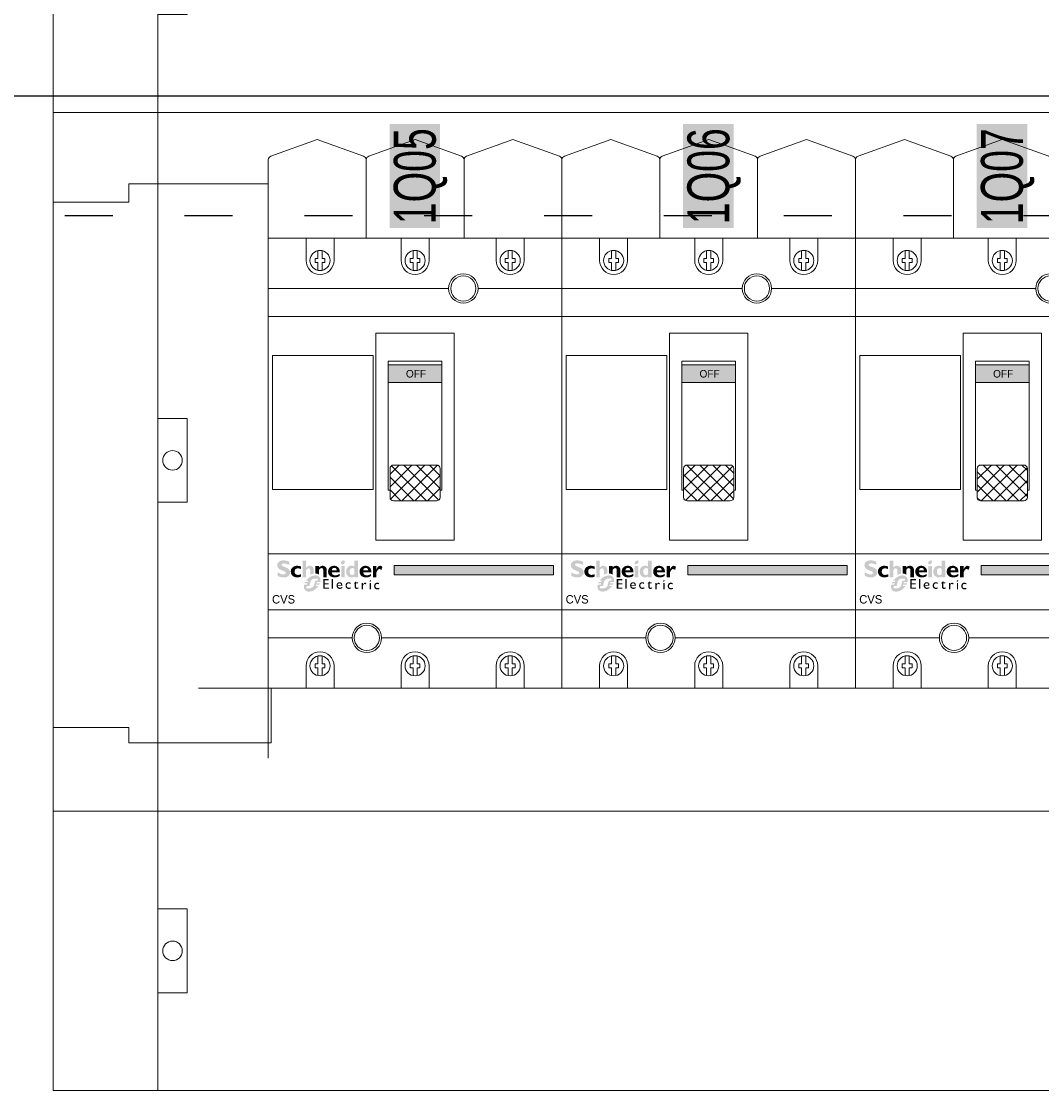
# Model space of a CAD drawing. Header units: millimetres. Extents: x -31 to 6803, y 0 to 664.
# Tile 12 of 118: x 968 to 993, y 160 to 187. Entities that reach past the tile are written whole.
import ezdxf
from ezdxf.enums import TextEntityAlignment as Align

# ---------------------------------------------------------------- set-up
doc = ezdxf.new("R2010")
doc.units = ezdxf.units.MM
doc.linetypes.add('ACAD_ISO03W100', pattern=[30, 12, -18])
doc.layers.add('!POMOCNICZE', color=8, linetype='Continuous', plot=False)
for name, color, linetype, lineweight in [('2DE_OBJ_Schneider-Base_Point', 50, 'Continuous', 0), ('2DE_OBJ_Schneider-Devices', 7, 'Continuous', 25), ('2DE_OBJ_Schneider-Front_Plates', 7, 'Continuous', 0), ('2DE_OBJ_Schneider-Logo', 112, 'Continuous', 0), ('2DE_OBJ_Schneider-Mounting_Plates', 7, 'Continuous', 25), ('2DE_OBJ_Schneider-TAG', 112, 'Continuous', 0)]:
    doc.layers.add(name, color=color, linetype=linetype, lineweight=lineweight)
doc.layers.add('2DE_OBJ_Schneider-Micrologic', color=7, linetype='Continuous', lineweight=0, plot=False)
doc.layers.add('CP_WIPEOUT', color=255, linetype='Continuous')
doc.styles.add('CP_ATTR', font='arial.ttf')

# ---------------------------------------------------------------- blocks, each defined once
blk = doc.blocks.new('2d_pl_nsx250_650_7mp_se32_zswz1de')
at = {"lineweight": 0}
for p, q in [((94.5, -9.71), (77.9, -15.71)), ((111.1, -15.71), (94.5, -9.71)), ((129.5, -9.71), (112.9, -15.71)), ((146.1, -15.71), (129.5, -9.71)), ((164.5, -9.71), (147.9, -15.71)), ((181.1, -15.71), (164.5, -9.71)), ((199.5, -9.71), (182.9, -15.71)), ((216.1, -15.71), (199.5, -9.71)), ((234.5, -9.71), (217.9, -15.71)), ((251.1, -15.71), (234.5, -9.71)), ((269.5, -9.71), (252.9, -15.71)), ((286.1, -15.71), (269.5, -9.71)), ((304.5, -9.71), (287.9, -15.71)), ((321.1, -15.71), (304.5, -9.71)), ((339.5, -9.71), (322.9, -15.71)), ((356.1, -15.71), (339.5, -9.71)), ((374.5, -9.71), (357.9, -15.71)), ((391.1, -15.71), (374.5, -9.71)), ((409.5, -9.71), (392.9, -15.71)), ((426.1, -15.71), (409.5, -9.71)), ((444.5, -9.71), (427.9, -15.71)), ((461.1, -15.71), (444.5, -9.71)), ((479.5, -9.71), (462.9, -15.71)), ((496.1, -15.71), (479.5, -9.71)), ((77, -62), (77, -16.87)), ((112, -16.87), (112, -62)), ((147, -16.87), (147, -62)), ((182, -16.87), (182, -62)), ((217, -16.87), (217, -62)), ((252, -16.87), (252, -62)), ((287, -16.87), (287, -62)), ((322, -62), (322, -16.87)), ((357, -62), (357, -16.87)), ((392, -62), (392, -16.87)), ((427, -62), (427, -16.87)), ((462, -16.87), (462, -62)), ((497, -16.87), (497, -62)), ((497, -62), (77, -62)), ((78.06, -205.61), (493, -205.61))]:
    blk.add_line(p, q, dxfattribs=at)
at = {"color": 0, "linetype": 'Continuous', "lineweight": 0}
for p, q in [((27.06, -25.61), (27.06, -32.11)), ((27.06, -25.61), (77, -25.61)), ((497, -25.61), (575, -25.61)), ((575, -225.61), (575, -25.61)), ((0, -32.11), (27.06, -32.11)), ((0, -220.11), (0, -32.11)), ((519.5, -106.61), (527.5, -64.61)), ((527.5, -64.61), (573, -64.61)), ((573, -64.61), (575, -62.61)), ((519.5, -144.61), (519.5, -106.61)), ((527.5, -186.61), (519.5, -144.61)), ((573, -186.61), (527.5, -186.61)), ((575, -188.61), (573, -186.61)), ((78.06, -225.61), (78.06, -205.61)), ((493, -205.61), (493, -225.61)), ((0, -220.11), (27.06, -220.11)), ((27.06, -220.11), (27.06, -225.61)), ((27.06, -225.61), (78.06, -225.61)), ((493, -225.61), (575, -225.61))]:
    blk.add_line(p, q, dxfattribs=at)
at = {"color": 7, "lineweight": 0}
blk.add_lwpolyline([(0, -250), (0, 0), (575, 0), (575, -250)], dxfattribs=at)
at = {"lineweight": 0, "extrusion": (0, 2e-16, -1)}
for centre, start, end in [((-78.2, -16.87), 0, 75.6661), ((-110.8, -16.87), 104.3339, 180), ((-113.2, -16.87), 0, 75.6661), ((-145.8, -16.87), 104.3339, 180), ((-148.2, -16.87), 0, 75.6661), ((-180.8, -16.87), 104.3339, 180), ((-183.2, -16.87), 0, 75.6661), ((-215.8, -16.87), 104.3339, 180), ((-218.2, -16.87), 0, 75.6661), ((-250.8, -16.87), 104.3339, 180), ((-253.2, -16.87), 0, 75.6661), ((-285.8, -16.87), 104.3339, 180), ((-288.2, -16.87), 0, 75.6661), ((-320.8, -16.87), 104.3339, 180), ((-323.2, -16.87), 0, 75.6661), ((-355.8, -16.87), 104.3339, 180), ((-358.2, -16.87), 0, 75.6661), ((-390.8, -16.87), 104.3339, 180), ((-393.2, -16.87), 0, 75.6661), ((-425.8, -16.87), 104.3339, 180), ((-428.2, -16.87), 0, 75.6661), ((-460.8, -16.87), 104.3339, 180), ((-463.2, -16.87), 0, 75.6661), ((-495.8, -16.87), 104.3339, 180)]:
    blk.add_arc(centre, 1.2, start, end, dxfattribs=at)
at = {"layer": '2DE_OBJ_Schneider-Base_Point', "lineweight": 0}
for points in [[(77, -181), (77, -231)], [(102, -206), (52, -206)]]:
    blk.add_lwpolyline(points, dxfattribs=at)
at = {"layer": '2DE_OBJ_Schneider-Front_Plates', "color": 7, "lineweight": 0}
for points in [[(37.5, 0), (537.5, 0)], [(37.5, -250), (37.5, 0)], [(537.5, 0), (537.5, -250)], [(575, -250), (0, -250)]]:
    blk.add_lwpolyline(points, dxfattribs=at)
at = {"layer": '2DE_OBJ_Schneider-Front_Plates', "lineweight": 0}
for points in [[(37.5, -109.5), (48, -109.5), (48, -139.5), (37.5, -139.5)], [(537.5, -109.5), (527, -109.5), (527, -139.5), (537.5, -139.5)]]:
    blk.add_lwpolyline(points, dxfattribs=at)
at = {"layer": '2DE_OBJ_Schneider-Front_Plates', "color": 7, "lineweight": 0}
for centre in [(42.75, -124.5), (532.25, -124.5)]:
    blk.add_circle(centre, 3.5, dxfattribs=at)
at = {"lineweight": 0, "style": 'CP_ATTR', "flags": 9}
for tag, p in [('MARK3', (0, 0.01)), ('FUNCTION', (0, 0.01)), ('CHARACTER', (0, 0.01)), ('PRODUCER', (0, 0.01)), ('ORDER-NO', (0, 0.01)), ('PRODUCT-TYPE', (0, 0.01)), ('ARTICLE', (0, 0.01)), ('NAME', (0, 0.01)), ('OTHER', (0, 0)), ('LINK', (0, 0)), ('IP', (0, 0)), ('NUMBER_OF_POLES', (0, 0)), ('POWER_LOSSES', (0, 0)), ('POWER', (0, 0)), ('VOLTAGE', (0, 0)), ('CURRENT', (0.01, 0.01)), ('MARK2', (0.01, 0.01)), ('GROUP', (0.01, 0)), ('NUMBER', (0.01, 0)), ('TEXT_01', (0.01, 0))]:
    blk.add_attdef(tag, text='', height=0.0005, dxfattribs=at).set_placement(p, align=Align.MIDDLE_LEFT)
at = {"linetype": 'ByBlock', "lineweight": 0, "style": 'CP_ATTR', "flags": 9}
blk.add_attdef('WEIGHT', text='', height=0.0005, dxfattribs=at).set_placement((0, 0), align=Align.MIDDLE_LEFT)
blk = doc.blocks.new('2d_prismap_plytcz_650_2m_se64_zsswvm1')
at = {"lineweight": 0}
for p, q in [((37.5, 0), (0, 0)), ((0, 0), (0, -100)), ((575, 0), (537.5, 0)), ((575, -100), (575, 0)), ((0, -100), (37.5, -100)), ((37.5, -100), (537.5, -100)), ((537.5, -100), (575, -100))]:
    blk.add_line(p, q, dxfattribs=at)
at = {"layer": '2DE_OBJ_Schneider-Front_Plates', "lineweight": 0}
for p, q in [((37.5, 0), (537.5, 0)), ((37.5, -100), (37.5, 0)), ((537.5, 0), (537.5, -100)), ((537.5, -100), (37.5, -100))]:
    blk.add_line(p, q, dxfattribs=at)
for points in [[(37.5, -35), (48, -35), (48, -65), (37.5, -65)], [(537.5, -65), (527, -65), (527, -35), (537.5, -35)]]:
    blk.add_lwpolyline(points, dxfattribs=at)
for centre in [(42.75, -50), (532.25, -50)]:
    blk.add_circle(centre, 3.5, dxfattribs=at)
at = {"lineweight": 0, "style": 'CP_ATTR', "flags": 9}
for tag, p in [('MARK3', (0, 0.01)), ('FUNCTION', (0, 0.01)), ('CHARACTER', (0, 0.01)), ('PRODUCER', (0, 0.01)), ('ORDER-NO', (0, 0.01)), ('PRODUCT-TYPE', (0, 0.01)), ('ARTICLE', (0, 0.01)), ('NAME', (0, 0.01)), ('OTHER', (0, 0)), ('LINK', (0, 0)), ('IP', (0, 0)), ('NUMBER_OF_POLES', (0, 0)), ('POWER_LOSSES', (0, 0)), ('POWER', (0, 0)), ('VOLTAGE', (0, 0)), ('CURRENT', (0.01, 0.01)), ('MARK2', (0.01, 0.01)), ('GROUP', (0.01, 0)), ('NUMBER', (0.01, 0)), ('TEXT_01', (0.01, 0))]:
    blk.add_attdef(tag, text='', height=0.0005, dxfattribs=at).set_placement(p, align=Align.MIDDLE_LEFT)
at = {"linetype": 'ByBlock', "lineweight": 0, "style": 'CP_ATTR', "flags": 9}
blk.add_attdef('WEIGHT', text='', height=0.0005, dxfattribs=at).set_placement((0, 0), align=Align.MIDDLE_LEFT)
blk = doc.blocks.new('Logo Schneider_2009')
for points in [[(1.62, 8.12), (1.87, 8.01), (2.17, 7.9), (2.51, 7.77), (2.73, 7.68), (2.98, 7.54), (3.16, 7.4), (3.26, 7.26), (3.3, 7.1), (3.29, 7.04), (3.24, 6.86), (3.13, 6.73), (2.95, 6.63), (2.72, 6.57), (2.41, 6.55), (2.37, 6.55), (2.18, 6.56), (1.97, 6.59), (1.76, 6.64), (1.55, 6.71), (1.32, 6.79), (1.09, 6.9), (0.85, 7.02), (0.61, 7.16), (0.36, 7.32), (0.36, 6.02), (0.45, 5.97), (0.69, 5.86), (0.93, 5.76), (1.16, 5.67), (1.4, 5.6), (1.63, 5.54), (1.86, 5.49), (2.08, 5.46), (2.31, 5.44), (2.53, 5.43), (2.63, 5.43), (2.89, 5.45), (3.15, 5.48), (3.38, 5.53), (3.61, 5.6), (3.82, 5.69), (4.02, 5.8), (4.2, 5.92), (4.3, 6), (4.47, 6.17), (4.6, 6.35), (4.71, 6.55), (4.79, 6.77), (4.83, 7.01), (4.85, 7.26), (4.84, 7.35), (4.82, 7.58), (4.76, 7.8), (4.68, 8.01), (4.56, 8.2), (4.42, 8.38), (4.25, 8.55), (4.04, 8.71), (3.98, 8.75), (3.84, 8.82), (3.67, 8.9), (3.45, 9), (3.2, 9.11), (2.9, 9.23), (2.57, 9.36), (2.35, 9.45), (2.1, 9.58), (1.91, 9.72), (1.8, 9.86), (1.77, 10.01), (1.77, 10.04), (1.82, 10.21), (1.93, 10.33), (2.11, 10.42), (2.36, 10.48), (2.67, 10.5), (2.7, 10.49), (2.88, 10.49), (3.07, 10.46), (3.28, 10.42), (3.51, 10.36), (3.75, 10.28), (4.01, 10.19), (4.28, 10.09), (4.57, 9.97), (4.57, 11.12), (4.4, 11.19), (4.16, 11.29), (3.91, 11.37), (3.67, 11.44), (3.44, 11.5), (3.2, 11.54), (2.97, 11.57), (2.75, 11.59), (2.53, 11.59), (2.44, 11.59), (2.17, 11.58), (1.91, 11.55), (1.67, 11.5), (1.45, 11.43), (1.24, 11.35), (1.05, 11.24), (0.87, 11.12), (0.83, 11.1), (0.65, 10.93), (0.5, 10.75), (0.39, 10.56), (0.3, 10.34), (0.25, 10.11), (0.24, 9.87), (0.24, 9.79), (0.26, 9.55), (0.32, 9.32), (0.4, 9.11), (0.51, 8.91), (0.65, 8.73), (0.82, 8.57), (1.02, 8.42), (1.09, 8.37), (1.22, 8.3), (1.4, 8.22)], [(8.85, 6.63), (8.6, 6.54), (8.33, 6.46), (8.09, 6.4), (7.89, 6.37), (7.71, 6.35), (7.69, 6.35), (7.44, 6.38), (7.21, 6.44), (7, 6.54), (6.83, 6.69), (6.68, 6.86), (6.58, 7.06), (6.51, 7.29), (6.49, 7.55), (6.51, 7.77), (6.55, 7.99), (6.63, 8.18), (6.73, 8.34), (6.87, 8.48), (7.04, 8.58), (7.25, 8.65), (7.48, 8.7), (7.75, 8.71), (7.86, 8.71), (8.1, 8.68), (8.33, 8.62), (8.56, 8.54), (8.79, 8.43), (8.79, 9.4), (8.62, 9.45), (8.38, 9.52), (8.13, 9.58), (7.9, 9.62), (7.66, 9.64), (7.44, 9.65), (7.28, 9.65), (7.03, 9.63), (6.79, 9.58), (6.56, 9.52), (6.34, 9.44), (6.14, 9.33), (5.95, 9.21), (5.77, 9.06), (5.73, 9.03), (5.57, 8.86), (5.43, 8.67), (5.32, 8.47), (5.23, 8.26), (5.17, 8.03), (5.13, 7.79), (5.12, 7.53), (5.12, 7.49), (5.14, 7.24), (5.18, 7), (5.25, 6.77), (5.34, 6.56), (5.46, 6.37), (5.6, 6.19), (5.77, 6.02), (5.89, 5.92), (6.07, 5.8), (6.27, 5.69), (6.48, 5.61), (6.71, 5.54), (6.95, 5.49), (7.2, 5.46), (7.47, 5.45), (7.65, 5.46), (7.87, 5.48), (8.1, 5.51), (8.34, 5.57), (8.59, 5.64), (8.85, 5.73)], [(12.28, 6.41), (12.16, 6.34), (12.16, 7.83), (12.14, 8.11), (12.08, 8.34), (11.98, 8.51), (11.84, 8.63), (11.65, 8.7), (11.51, 8.71), (11.33, 8.68), (11.14, 8.6), (10.96, 8.46), (10.77, 8.26), (10.65, 8.1), (10.65, 5.51), (9.38, 5.51), (9.38, 11.52), (10.65, 11.52), (10.65, 8.99), (10.67, 8.99), (10.84, 9.18), (11.03, 9.34), (11.22, 9.47), (11.43, 9.56), (11.65, 9.62), (11.87, 9.65), (11.95, 9.65), (12.21, 9.64), (12.45, 9.59), (12.66, 9.5), (12.86, 9.39), (12.97, 9.3), (13.12, 9.13), (13.24, 8.95), (13.34, 8.74), (13.4, 8.51), (13.43, 8.26), (13.43, 8.1), (13.43, 6.86), (13.26, 6.83), (13.14, 6.79), (13.01, 6.75), (12.89, 6.71), (12.77, 6.66), (12.64, 6.6), (12.52, 6.54), (12.4, 6.48)], [(14.3, 6.84), (14.15, 6.86), (14.04, 6.86), (14.04, 9.57), (15.32, 9.57), (15.32, 9), (15.5, 9.19), (15.69, 9.35), (15.89, 9.47), (16.1, 9.56), (16.32, 9.62), (16.55, 9.65), (16.63, 9.65), (16.89, 9.64), (17.13, 9.58), (17.34, 9.5), (17.54, 9.38), (17.61, 9.32), (17.77, 9.16), (17.9, 8.99), (18, 8.78), (18.07, 8.56), (18.11, 8.31), (18.12, 8.1), (18.12, 5.51), (16.85, 5.51), (16.85, 8), (16.82, 8.28), (16.76, 8.49), (16.64, 8.65), (16.49, 8.76), (16.28, 8.8), (16.2, 8.81), (16.02, 8.78), (15.84, 8.7), (15.66, 8.55), (15.48, 8.36), (15.32, 8.14), (15.32, 6.4), (15.28, 6.44), (15.18, 6.52), (15.07, 6.59), (14.96, 6.65), (14.84, 6.71), (14.71, 6.75), (14.58, 6.79), (14.44, 6.82)], [(36.55, 8.09), (36.69, 8.25), (36.84, 8.36), (37, 8.43), (37.16, 8.46), (37.24, 8.45), (37.44, 8.4), (37.67, 8.31), (37.93, 8.16), (38.28, 9.3), (38.07, 9.44), (37.83, 9.56), (37.62, 9.63), (37.44, 9.65), (37.41, 9.65), (37.23, 9.63), (37.06, 9.57), (36.89, 9.47), (36.73, 9.33), (36.57, 9.16), (36.42, 8.95), (36.28, 8.7), (36.14, 8.42), (36.12, 8.42), (36.12, 9.59), (34.85, 9.59), (34.85, 5.53), (36.12, 5.53), (36.12, 7.28), (36.14, 7.33), (36.27, 7.63), (36.41, 7.88)], [(17.35, 4.39), (18.84, 4.39), (18.84, 4.85), (16.85, 4.85), (16.85, 1.32), (18.88, 1.32), (18.88, 1.79), (17.35, 1.79), (17.35, 2.89), (18.79, 2.89), (18.79, 3.33), (17.35, 3.33)], [(20.41, 4.85), (19.96, 4.85), (19.96, 1.32), (20.41, 1.32)], [(29.47, 3.65), (28.74, 3.65), (28.74, 4.14), (27.88, 3.29), (27.88, 3.24), (28.27, 3.24), (28.27, 2.01), (28.28, 1.89), (28.31, 1.73), (28.36, 1.59), (28.45, 1.48), (28.55, 1.39), (28.69, 1.33), (28.85, 1.29), (29.03, 1.28), (29.09, 1.28), (29.25, 1.31), (29.42, 1.36), (29.59, 1.44), (29.59, 1.87), (29.55, 1.85), (29.38, 1.77), (29.22, 1.72), (29.06, 1.7), (28.98, 1.71), (28.84, 1.77), (28.76, 1.88), (28.74, 2.05), (28.74, 3.24), (29.47, 3.24)], [(26.21, 3.69), (26.05, 3.7), (25.97, 3.7), (25.79, 3.68), (25.62, 3.63), (25.47, 3.57), (25.34, 3.48), (25.22, 3.36), (25.15, 3.27), (25.06, 3.13), (25, 2.98), (24.95, 2.82), (24.92, 2.64), (24.91, 2.45), (24.92, 2.37), (24.94, 2.19), (24.98, 2.02), (25.04, 1.87), (25.13, 1.73), (25.24, 1.6), (25.29, 1.56), (25.42, 1.46), (25.57, 1.38), (25.72, 1.32), (25.9, 1.29), (26.08, 1.28), (26.1, 1.28), (26.29, 1.29), (26.46, 1.32), (26.62, 1.36), (26.77, 1.42), (26.77, 1.87), (26.65, 1.82), (26.48, 1.76), (26.31, 1.73), (26.16, 1.72), (25.99, 1.73), (25.83, 1.76), (25.69, 1.82), (25.58, 1.9), (25.49, 2.01), (25.43, 2.14), (25.39, 2.3), (25.38, 2.48), (25.38, 2.61), (25.42, 2.78), (25.48, 2.94), (25.57, 3.07), (25.61, 3.11), (25.75, 3.2), (25.9, 3.26), (26.08, 3.28), (26.09, 3.28), (26.24, 3.26), (26.39, 3.22), (26.56, 3.14), (26.73, 3.04), (26.73, 3.53), (26.72, 3.53), (26.54, 3.61), (26.37, 3.66)], [(32.08, 3.51), (31.94, 3.53), (31.87, 3.52), (31.75, 3.48), (31.63, 3.4), (31.51, 3.29), (31.38, 3.13), (31.26, 2.94), (31.26, 3.47), (30.8, 3.47), (30.8, 1.15), (31.26, 1.15), (31.26, 2.36), (31.26, 2.41), (31.29, 2.58), (31.34, 2.74), (31.43, 2.88), (31.52, 2.97), (31.66, 3.05), (31.82, 3.08), (31.94, 3.06), (32.09, 2.99), (32.25, 2.86), (32.49, 3.26), (32.39, 3.35), (32.23, 3.45)], [(35.5, 3.1), (35.42, 2.96), (35.35, 2.81), (35.31, 2.65), (35.28, 2.47), (35.27, 2.28), (35.27, 2.2), (35.29, 2.02), (35.33, 1.85), (35.4, 1.7), (35.48, 1.56), (35.59, 1.43), (35.64, 1.38), (35.78, 1.28), (35.92, 1.21), (36.08, 1.15), (36.25, 1.12), (36.44, 1.11), (36.45, 1.11), (36.64, 1.12), (36.82, 1.15), (36.98, 1.19), (37.13, 1.25), (37.13, 1.7), (37.01, 1.65), (36.83, 1.59), (36.67, 1.56), (36.52, 1.55), (36.34, 1.56), (36.18, 1.59), (36.05, 1.65), (35.93, 1.73), (35.85, 1.84), (35.78, 1.97), (35.75, 2.13), (35.73, 2.31), (35.74, 2.44), (35.78, 2.61), (35.84, 2.77), (35.93, 2.9), (35.97, 2.93), (36.1, 3.03), (36.26, 3.09), (36.44, 3.11), (36.44, 3.11), (36.59, 3.09), (36.75, 3.05), (36.91, 2.97), (37.08, 2.87), (37.08, 3.36), (37.08, 3.36), (36.9, 3.44), (36.73, 3.49), (36.57, 3.52), (36.41, 3.53), (36.33, 3.53), (36.14, 3.51), (35.98, 3.46), (35.83, 3.4), (35.7, 3.3), (35.58, 3.19)]]:
    blk.add_hatch(color=112).paths.add_polyline_path(points)
h = blk.add_hatch(color=112)
h.paths.add_polyline_path([(21.06, 9.64), (20.8, 9.65), (20.77, 9.65), (20.51, 9.64), (20.27, 9.6), (20.04, 9.55), (19.82, 9.47), (19.61, 9.36), (19.42, 9.23), (19.24, 9.08), (19.22, 9.06), (19.06, 8.89), (18.92, 8.7), (18.81, 8.49), (18.73, 8.28), (18.67, 8.05), (18.63, 7.81), (18.61, 7.56), (18.61, 7.53), (18.63, 7.28), (18.66, 7.03), (18.73, 6.81), (18.81, 6.59), (18.93, 6.4), (19.07, 6.21), (19.23, 6.04), (19.26, 6.02), (19.44, 5.88), (19.62, 5.76), (19.83, 5.66), (20.05, 5.58), (20.28, 5.52), (20.52, 5.48), (20.78, 5.45), (20.96, 5.45), (21.23, 5.46), (21.49, 5.48), (21.73, 5.53), (21.97, 5.58), (22.19, 5.66), (22.4, 5.75), (22.6, 5.86), (22.79, 5.98), (22.79, 6.77), (22.55, 6.61), (22.32, 6.48), (22.1, 6.38), (21.88, 6.29), (21.66, 6.24), (21.45, 6.21), (21.28, 6.2), (21.01, 6.21), (20.77, 6.25), (20.56, 6.32), (20.38, 6.43), (20.23, 6.55), (20.12, 6.71), (20.03, 6.89), (19.97, 7.11), (19.94, 7.34), (22.85, 7.34), (22.85, 7.61), (22.83, 7.86), (22.79, 8.1), (22.73, 8.32), (22.64, 8.53), (22.53, 8.73), (22.4, 8.91), (22.3, 9.02), (22.12, 9.19), (21.93, 9.33), (21.73, 9.44), (21.52, 9.53), (21.29, 9.6)])
h.paths.add_polyline_path([(21.08, 8.87), (21.28, 8.8), (21.45, 8.69), (21.58, 8.53), (21.67, 8.33), (21.72, 8.09), (21.73, 8), (19.97, 8), (20.01, 8.26), (20.09, 8.47), (20.2, 8.64), (20.36, 8.77), (20.55, 8.85), (20.81, 8.89)], flags=16)
h = blk.add_hatch(color=112)
h.paths.add_polyline_path([(23.78, 11.44), (23.57, 11.28), (23.57, 11.28), (23.4, 11.07), (23.29, 10.86), (23.26, 10.65), (23.27, 10.52), (23.35, 10.33), (23.51, 10.22), (23.75, 10.18), (23.77, 10.18), (23.98, 10.22), (24.19, 10.33), (24.4, 10.5), (24.57, 10.69), (24.67, 10.9), (24.71, 11.11), (24.7, 11.24), (24.62, 11.43), (24.46, 11.54), (24.22, 11.58), (24.21, 11.58), (23.99, 11.54)])
h.paths.add_polyline_path([(24.61, 9.57), (23.34, 9.57), (23.34, 5.51), (24.61, 5.51)])
h = blk.add_hatch(color=112)
h.paths.add_polyline_path([(28.16, 9.4), (27.93, 9.5), (27.69, 9.57), (27.46, 9.62), (27.22, 9.65), (27.1, 9.65), (26.85, 9.64), (26.61, 9.6), (26.38, 9.53), (26.17, 9.44), (25.97, 9.32), (25.79, 9.18), (25.69, 9.08), (25.55, 8.91), (25.42, 8.71), (25.32, 8.51), (25.24, 8.29), (25.19, 8.05), (25.15, 7.81), (25.14, 7.55), (25.15, 7.29), (25.19, 7.05), (25.25, 6.82), (25.33, 6.6), (25.43, 6.39), (25.56, 6.2), (25.69, 6.04), (25.86, 5.87), (26.05, 5.72), (26.25, 5.61), (26.46, 5.52), (26.69, 5.46), (26.93, 5.43), (27.04, 5.43), (27.29, 5.45), (27.52, 5.49), (27.74, 5.57), (27.95, 5.69), (28.15, 5.83), (28.16, 5.84), (28.16, 5.51), (29.44, 5.51), (29.44, 11.52), (28.16, 11.52)])
h.paths.add_polyline_path([(28.16, 8.58), (28.16, 6.63), (27.95, 6.47), (27.73, 6.36), (27.52, 6.3), (27.42, 6.3), (27.19, 6.31), (27, 6.37), (26.83, 6.46), (26.69, 6.59), (26.58, 6.76), (26.51, 6.96), (26.46, 7.2), (26.43, 7.52), (26.45, 7.81), (26.49, 8.06), (26.56, 8.28), (26.66, 8.45), (26.79, 8.59), (26.95, 8.7), (27.13, 8.77), (27.35, 8.8), (27.46, 8.81), (27.69, 8.78), (27.91, 8.71)], flags=16)
h = blk.add_hatch(color=112)
h.paths.add_polyline_path([(32.44, 9.64), (32.19, 9.65), (32.16, 9.65), (31.9, 9.64), (31.65, 9.6), (31.42, 9.55), (31.2, 9.47), (31, 9.36), (30.81, 9.23), (30.63, 9.08), (30.61, 9.06), (30.45, 8.89), (30.31, 8.7), (30.2, 8.49), (30.11, 8.28), (30.05, 8.05), (30.01, 7.81), (30, 7.56), (30, 7.53), (30.01, 7.28), (30.05, 7.03), (30.11, 6.81), (30.2, 6.59), (30.32, 6.4), (30.45, 6.21), (30.62, 6.04), (30.64, 6.02), (30.82, 5.88), (31.01, 5.76), (31.21, 5.66), (31.43, 5.58), (31.66, 5.52), (31.91, 5.48), (32.17, 5.45), (32.35, 5.45), (32.62, 5.46), (32.88, 5.48), (33.12, 5.53), (33.35, 5.58), (33.58, 5.66), (33.79, 5.75), (33.98, 5.86), (34.18, 5.98), (34.18, 6.77), (33.94, 6.61), (33.71, 6.48), (33.49, 6.38), (33.26, 6.29), (33.05, 6.24), (32.83, 6.21), (32.67, 6.2), (32.4, 6.21), (32.16, 6.25), (31.95, 6.32), (31.77, 6.43), (31.62, 6.55), (31.5, 6.71), (31.41, 6.89), (31.36, 7.11), (31.33, 7.34), (34.23, 7.34), (34.24, 7.61), (34.22, 7.86), (34.18, 8.1), (34.11, 8.32), (34.03, 8.53), (33.92, 8.73), (33.79, 8.91), (33.69, 9.02), (33.51, 9.19), (33.32, 9.33), (33.12, 9.44), (32.91, 9.53), (32.68, 9.6)])
h.paths.add_polyline_path([(32.47, 8.87), (32.67, 8.8), (32.84, 8.69), (32.96, 8.53), (33.05, 8.33), (33.11, 8.09), (33.12, 8), (31.35, 8), (31.39, 8.26), (31.47, 8.47), (31.59, 8.64), (31.74, 8.77), (31.93, 8.85), (32.19, 8.89)], flags=16)
h = blk.add_hatch(color=112)
h.paths.add_polyline_path([(11.79, 5.39), (11.67, 5.31), (11.55, 5.21), (11.44, 5.12), (11.32, 5.01), (11.21, 4.9), (11.19, 4.88), (11.09, 4.78), (10.99, 4.68), (10.89, 4.58), (10.8, 4.47), (10.72, 4.36), (10.63, 4.25), (11.4, 4.25), (11.23, 3.74), (10.31, 3.74), (10.26, 3.63), (10.19, 3.51), (10.14, 3.4), (10.09, 3.26), (11.16, 3.26), (10.99, 2.76), (9.93, 2.76), (9.9, 2.61), (9.88, 2.47), (9.86, 2.33), (9.85, 2.19), (9.85, 2.1), (9.86, 1.95), (9.87, 1.8), (9.89, 1.66), (9.92, 1.52), (9.96, 1.39), (10.01, 1.27), (10.07, 1.15), (10.14, 1.04), (10.22, 0.93), (10.3, 0.83), (10.34, 0.8), (10.43, 0.71), (10.53, 0.64), (10.64, 0.56), (10.75, 0.5), (10.87, 0.45), (11, 0.41), (11.13, 0.37), (11.27, 0.34), (11.42, 0.33), (11.57, 0.32), (11.68, 0.31), (11.81, 0.32), (11.94, 0.32), (12.06, 0.34), (12.19, 0.35), (12.32, 0.37), (12.44, 0.4), (12.57, 0.43), (12.69, 0.47), (12.82, 0.51), (12.94, 0.56), (13.06, 0.61), (13.18, 0.66), (13.31, 0.72), (13.43, 0.79), (13.55, 0.86), (13.67, 0.94), (13.79, 1.02), (13.91, 1.1), (14.02, 1.19), (14.14, 1.29), (14.26, 1.39), (14.37, 1.49), (14.47, 1.58), (14.57, 1.68), (14.67, 1.78), (14.77, 1.89), (14.86, 2), (14.95, 2.1), (15.04, 2.21), (15.11, 2.32), (14.12, 2.32), (14.27, 2.82), (15.42, 2.82), (15.48, 2.94), (15.54, 3.07), (15.6, 3.2), (15.63, 3.3), (14.38, 3.3), (14.44, 3.51), (14.52, 3.8), (15.78, 3.8), (15.79, 3.83), (15.81, 3.97), (15.83, 4.11), (15.84, 4.25), (15.85, 4.38), (15.85, 4.4), (15.84, 4.55), (15.83, 4.7), (15.8, 4.84), (15.77, 4.97), (15.73, 5.1), (15.68, 5.22), (15.61, 5.34), (15.54, 5.45), (15.46, 5.55), (15.37, 5.65), (15.28, 5.74), (15.18, 5.82), (15.07, 5.89), (14.96, 5.95), (14.84, 6.01), (14.71, 6.05), (14.58, 6.09), (14.44, 6.12), (14.3, 6.14), (14.15, 6.15), (14, 6.16), (13.89, 6.16), (13.76, 6.15), (13.64, 6.14), (13.51, 6.12), (13.38, 6.1), (13.25, 6.08), (13.13, 6.05), (13, 6.01), (12.88, 5.97), (12.76, 5.93), (12.63, 5.88), (12.51, 5.82), (12.39, 5.76), (12.27, 5.7), (12.15, 5.63), (12.03, 5.56), (11.91, 5.48)])
h.paths.add_polyline_path([(12.61, 4.51), (12.73, 4.62), (12.86, 4.71), (12.97, 4.79), (13.09, 4.85), (13.22, 4.9), (13.35, 4.93), (13.48, 4.96), (13.63, 4.98), (13.77, 4.98), (15.01, 4.98), (14.85, 4.25), (14.1, 4.25), (14, 4.23), (13.93, 4.14), (13.77, 3.51), (13.52, 2.59), (13.48, 2.46), (13.43, 2.34), (13.36, 2.22), (13.28, 2.12), (13.19, 2.01), (13.08, 1.92), (12.98, 1.84), (12.87, 1.76), (12.75, 1.69), (12.62, 1.64), (12.5, 1.59), (12.37, 1.55), (12.23, 1.52), (12.09, 1.5), (11.93, 1.49), (10.68, 1.49), (10.88, 2.29), (11.66, 2.29), (11.79, 2.33), (11.85, 2.38), (11.91, 2.47), (12.14, 3.51), (12.22, 3.83), (12.25, 3.93), (12.3, 4.06), (12.36, 4.18), (12.43, 4.29), (12.52, 4.41)], flags=16)
h = blk.add_hatch(color=112)
h.paths.add_polyline_path([(34.08, 4.39), (33.96, 4.43), (33.79, 4.38), (33.69, 4.3), (33.61, 4.17), (33.62, 4.02), (33.67, 3.95), (33.78, 3.9), (33.94, 3.97), (34.05, 4.04), (34.13, 4.17), (34.13, 4.32)])
h.paths.add_polyline_path([(34.1, 3.47), (33.65, 3.47), (33.65, 1.15), (34.1, 1.15)])
h = blk.add_hatch(color=112)
h.paths.add_polyline_path([(22.74, 3.7), (22.56, 3.69), (22.39, 3.65), (22.24, 3.59), (22.1, 3.5), (21.98, 3.39), (21.97, 3.38), (21.86, 3.25), (21.78, 3.11), (21.72, 2.96), (21.68, 2.79), (21.66, 2.61), (21.66, 2.52), (21.67, 2.34), (21.7, 2.17), (21.75, 2.01), (21.82, 1.86), (21.91, 1.71), (21.97, 1.65), (22.08, 1.52), (22.21, 1.43), (22.36, 1.35), (22.52, 1.31), (22.7, 1.28), (22.78, 1.28), (22.96, 1.29), (23.13, 1.31), (23.29, 1.36), (23.45, 1.42), (23.61, 1.5), (23.71, 1.56), (23.71, 2), (23.54, 1.9), (23.38, 1.82), (23.21, 1.76), (23.06, 1.73), (22.9, 1.72), (22.72, 1.73), (22.57, 1.77), (22.44, 1.84), (22.33, 1.93), (22.24, 2.05), (22.17, 2.2), (22.13, 2.37), (22.12, 2.42), (23.75, 2.42), (23.75, 2.63), (23.72, 2.82), (23.69, 2.99), (23.64, 3.14), (23.57, 3.28), (23.49, 3.39), (23.4, 3.49), (23.29, 3.57), (23.16, 3.63), (23.03, 3.67), (22.87, 3.7)])
h.paths.add_polyline_path([(22.75, 3.31), (22.92, 3.29), (23.06, 3.23), (23.16, 3.14), (23.23, 3.01), (23.28, 2.85), (23.29, 2.73), (22.12, 2.73), (22.17, 2.91), (22.24, 3.06), (22.34, 3.17), (22.46, 3.25), (22.61, 3.29)], flags=16)
blk = doc.blocks.new('Schneider Electric-logo')
at = {"color": 3, "xscale": 45.60207954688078, "yscale": 45.60207954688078, "zscale": 45.60207954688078}
blk.add_blockref('Logo Schneider_2009', (2560, 1257), dxfattribs=at)
blk = doc.blocks.new('SE_logo')
at = {"xscale": 0.2, "yscale": 0.2, "zscale": 0.2}
blk.add_blockref('Schneider Electric-logo', (-516.3, -249.2), dxfattribs=at)
blk = doc.blocks.new('2d_cvs_100_kla_3p_se72_zj91tk6')
at = {"true_color": 0xffffff, "transparency": 33554687}
h = blk.add_hatch(color=7, dxfattribs=at)
h.dxf.hatch_style = 1
h.paths.add_polyline_path([(43.36, 201.81), (43.36, 164.67), (61.43, 164.67), (61.43, 201.81)])
at = {"layer": '2DE_OBJ_Schneider-TAG', "lineweight": 0, "width": 0.7}
blk.add_attdef('TAG', (59.88, 165.99), '', height=15, rotation=90, dxfattribs=at)
at = {"lineweight": 0}
blk.add_wipeout([(105, 161), (105, 0), (0, 0), (0, 161)], dxfattribs=at).dxf.layer = 'CP_WIPEOUT'
h = blk.add_hatch(dxfattribs=at)
h.set_pattern_fill('ANSI37', color=256, scale=1.025641)
h.set_pattern_definition([(45, (-3014.0475, -2188.101), (-2.3026298, 2.3026298), []), (135, (-3014.0475, -2188.101), (-2.3026298, -2.3026298), [])])
h.paths.add_polyline_path([(44.81, 79.82, 0.414214), (43.53, 78.54), (43.53, 68.28, 0.414214), (44.81, 67), (60.19, 67, 0.414214), (61.47, 68.28), (61.47, 78.54, 0.414214), (60.19, 79.82)])
at = {"layer": '2DE_OBJ_Schneider-Micrologic', "lineweight": 0}
h = blk.add_hatch(color=112, dxfattribs=at)
h.dxf.hatch_style = 1
h.paths.add_polyline_path([(42.88, 115.72), (42.88, 109.31), (62.12, 109.31), (62.12, 115.72)])
h = blk.add_hatch(color=112, dxfattribs=at)
h.dxf.hatch_style = 1
h.paths.add_polyline_path([(102, 43.88), (44.99, 43.88), (44.99, 40.53), (102, 40.53)])
at = {"lineweight": 0}
for p, q in [((16.75, 153.7), (17.75, 153.7)), ((16.75, 152.3), (16.75, 153.7)), ((17.75, 156.52), (17.75, 153.7)), ((19.25, 156.52), (19.25, 153.7)), ((19.25, 153.7), (20.25, 153.7)), ((20.25, 153.7), (20.25, 152.3)), ((50.75, 153.7), (51.75, 153.7)), ((50.75, 152.3), (50.75, 153.7)), ((51.75, 156.52), (51.75, 153.7)), ((53.25, 156.52), (53.25, 153.7)), ((53.25, 153.7), (54.25, 153.7)), ((54.25, 153.7), (54.25, 152.3)), ((84.75, 153.7), (85.75, 153.7)), ((84.75, 152.3), (84.75, 153.7)), ((85.75, 156.52), (85.75, 153.7)), ((87.25, 156.52), (87.25, 153.7)), ((87.25, 153.7), (88.25, 153.7)), ((88.25, 153.7), (88.25, 152.3)), ((17.75, 152.3), (16.75, 152.3)), ((17.75, 149.48), (17.75, 152.3)), ((19.25, 149.48), (19.25, 152.3)), ((20.25, 152.3), (19.25, 152.3)), ((51.75, 152.3), (50.75, 152.3)), ((51.75, 149.48), (51.75, 152.3)), ((53.25, 149.48), (53.25, 152.3)), ((54.25, 152.3), (53.25, 152.3)), ((85.75, 152.3), (84.75, 152.3)), ((85.75, 149.48), (85.75, 152.3)), ((87.25, 149.48), (87.25, 152.3)), ((88.25, 152.3), (87.25, 152.3)), ((64.5, 143), (0, 143)), ((105, 143), (75, 143)), ((105, 133), (0, 133)), ((37.5, 119), (1.5, 119)), ((1.5, 119), (1.5, 71.1)), ((37.5, 119), (37.5, 71.1)), ((42.88, 115.72), (62.12, 115.72)), ((42.88, 109.31), (62.12, 109.31)), ((1.5, 71.1), (37.5, 71.1)), ((0, 48), (105, 48)), ((0, 28), (105, 28)), ((0, 18), (30, 18)), ((40.5, 18), (105, 18)), ((17.75, 11.52), (17.75, 8.7)), ((19.25, 11.52), (19.25, 8.7)), ((51.75, 11.52), (51.75, 8.7)), ((53.25, 11.52), (53.25, 8.7)), ((85.75, 11.52), (85.75, 8.7)), ((87.25, 11.52), (87.25, 8.7)), ((16.75, 8.7), (16.75, 7.3)), ((17.75, 8.7), (16.75, 8.7)), ((20.25, 8.7), (19.25, 8.7)), ((20.25, 7.3), (20.25, 8.7)), ((50.75, 8.7), (50.75, 7.3)), ((51.75, 8.7), (50.75, 8.7)), ((54.25, 8.7), (53.25, 8.7)), ((54.25, 7.3), (54.25, 8.7)), ((84.75, 8.7), (84.75, 7.3)), ((85.75, 8.7), (84.75, 8.7)), ((88.25, 8.7), (87.25, 8.7)), ((88.25, 7.3), (88.25, 8.7)), ((16.75, 7.3), (17.75, 7.3)), ((17.75, 4.48), (17.75, 7.3)), ((19.25, 4.48), (19.25, 7.3)), ((19.25, 7.3), (20.25, 7.3)), ((50.75, 7.3), (51.75, 7.3)), ((51.75, 4.48), (51.75, 7.3)), ((53.25, 4.48), (53.25, 7.3)), ((53.25, 7.3), (54.25, 7.3)), ((84.75, 7.3), (85.75, 7.3)), ((85.75, 4.48), (85.75, 7.3)), ((87.25, 4.48), (87.25, 7.3)), ((87.25, 7.3), (88.25, 7.3))]:
    blk.add_line(p, q, dxfattribs=at)
for points in [[(0, 0), (105, 0), (105, 161), (0, 161)], [(38.5, 53), (66.5, 53), (66.5, 127), (38.5, 127)]]:
    blk.add_lwpolyline(points, close=True, dxfattribs=at)
for points in [[(13.5, 153), (13.5, 161)], [(23.5, 153), (23.5, 161)], [(47.5, 153), (47.5, 161)], [(57.5, 153), (57.5, 161)], [(81.5, 153), (81.5, 161)], [(91.5, 153), (91.5, 161)], [(61.47, 70.85), (62.12, 70.85), (62.12, 117), (42.88, 117), (42.88, 70.85), (43.53, 70.85)], [(13.5, 8), (13.5, 0)], [(23.5, 8), (23.5, 0)], [(47.5, 8), (47.5, 0)], [(57.5, 8), (57.5, 0)], [(81.5, 8), (81.5, 0)], [(91.5, 8), (91.5, 0)]]:
    blk.add_lwpolyline(points, dxfattribs=at)
blk.add_lwpolyline([(44.81, 67), (60.19, 67, 0.414214), (61.47, 68.28), (61.47, 78.54, 0.414214), (60.19, 79.82), (44.81, 79.82, 0.414214), (43.53, 78.54), (43.53, 68.28, 0.414214)], format="xyb", close=True, dxfattribs=at)
for centre, radius in [((18.5, 153), 3.6), ((52.5, 153), 3.6), ((86.5, 153), 3.6), ((69.75, 143), 5.25), ((69.75, 143), 4.5), ((35.25, 18), 5.25), ((35.25, 18), 4.5), ((18.5, 8), 3.6), ((52.5, 8), 3.6), ((86.5, 8), 3.6)]:
    blk.add_circle(centre, radius, dxfattribs=at)
for centre, start, end in [((18.5, 153), 180, 0), ((52.5, 153), 180, 0), ((86.5, 153), 180, 0), ((18.5, 8), 0, 180), ((52.5, 8), 0, 180), ((86.5, 8), 0, 180)]:
    blk.add_arc(centre, 5, start, end, dxfattribs=at)
at = {"layer": '2DE_OBJ_Schneider-Micrologic', "color": 112, "lineweight": 0}
blk.add_lwpolyline([(44.99, 43.88), (102, 43.88), (102, 40.53), (44.99, 40.53)], close=True, dxfattribs=at)
at = {"layer": '2DE_OBJ_Schneider-Logo', "lineweight": 0, "xscale": 0.10839872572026, "yscale": 0.10839872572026, "zscale": 0.10839872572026}
blk.add_blockref('SE_logo', (3.45, 34), dxfattribs=at)
at = {"color": 7, "lineweight": 0}
blk.add_text('OFF', height=2.692, dxfattribs=at).set_placement((49.22, 111.14))
at = {"lineweight": 0, "style": 'CP_ATTR', "flags": 9}
for tag, p in [('NAME', (0, 0.01)), ('PRODUCT-TYPE', (0, 0.01)), ('ORDER-NO', (0, 0.01)), ('PRODUCER', (0, 0.01)), ('CHARACTER', (0, 0.01)), ('FUNCTION', (0, 0.01)), ('MARK3', (0, 0.01)), ('VOLTAGE', (0, 0)), ('POWER', (0, 0)), ('POWER_LOSSES', (0, 0)), ('NUMBER_OF_POLES', (0, 0)), ('IP', (0, 0)), ('LINK', (0, 0)), ('OTHER', (0, 0)), ('MARK2', (0.01, 0.01)), ('CURRENT', (0.01, 0.01)), ('TEXT_01', (0.01, 0)), ('NUMBER', (0.01, 0)), ('GROUP', (0.01, 0))]:
    blk.add_attdef(tag, text='', height=0.0005, dxfattribs=at).set_placement(p, align=Align.MIDDLE_LEFT)
at = {"linetype": 'ByBlock', "lineweight": 0, "style": 'CP_ATTR', "flags": 9}
blk.add_attdef('WEIGHT', text='', height=0.0005, dxfattribs=at).set_placement((0, 0), align=Align.MIDDLE_LEFT)
at = {"layer": '2DE_OBJ_Schneider-Logo', "color": 253, "lineweight": 0, "insert": (5.46, 31.76), "char_height": 1.8, "attachment_point": 5}
blk.add_mtext_dynamic_manual_height_columns('{\\H1.6667x;CVS}', width=5.6526, gutter_width=12.5, heights=[5.01], dxfattribs=at)

msp = doc.modelspace()

# ---------------------------------------------------------------- linework, layer by layer
at = {"layer": '!POMOCNICZE'}
msp.add_line((3, 185), (6803, 185), dxfattribs=at)
at = {"layer": '!POMOCNICZE', "linetype": 'ACAD_ISO03W100', "ltscale": 0.1}
msp.add_line((3, 182), (6803, 182), dxfattribs=at)

# ---------------------------------------------------------------- block references
at = {"layer": '2DE_OBJ_Schneider-Mounting_Plates', "xscale": 0.06999999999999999, "yscale": 0.06999999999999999, "zscale": 0.06999999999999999}
for name, p in [('2d_prismap_plytcz_650_2m_se64_zsswvm1', (968.706, 191.584)), ('2d_pl_nsx250_650_7mp_se32_zswz1de', (968.706, 184.584)), ('2d_prismap_plytcz_650_2m_se64_zsswvm1', (968.706, 167.084))]:
    msp.add_blockref(name, p, dxfattribs=at)

# ---------------------------------------------------------------- next in the draw order: block references
at = {"layer": '2DE_OBJ_Schneider-Devices', "xscale": 0.06999999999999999, "yscale": 0.06999999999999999, "zscale": 0.06999999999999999}
msp.add_blockref('2d_cvs_100_kla_3p_se72_zj91tk6', (974.096, 170.164), dxfattribs=at).add_auto_attribs({'TAG': '1Q05'})

# ---------------------------------------------------------------- next in the draw order: block references
msp.add_blockref('2d_cvs_100_kla_3p_se72_zj91tk6', (981.446, 170.164), dxfattribs=at).add_auto_attribs({'TAG': '1Q06'})

# ---------------------------------------------------------------- next in the draw order: block references
msp.add_blockref('2d_cvs_100_kla_3p_se72_zj91tk6', (988.796, 170.164), dxfattribs=at).add_auto_attribs({'TAG': '1Q07'})

doc.saveas('drawing.dxf')
